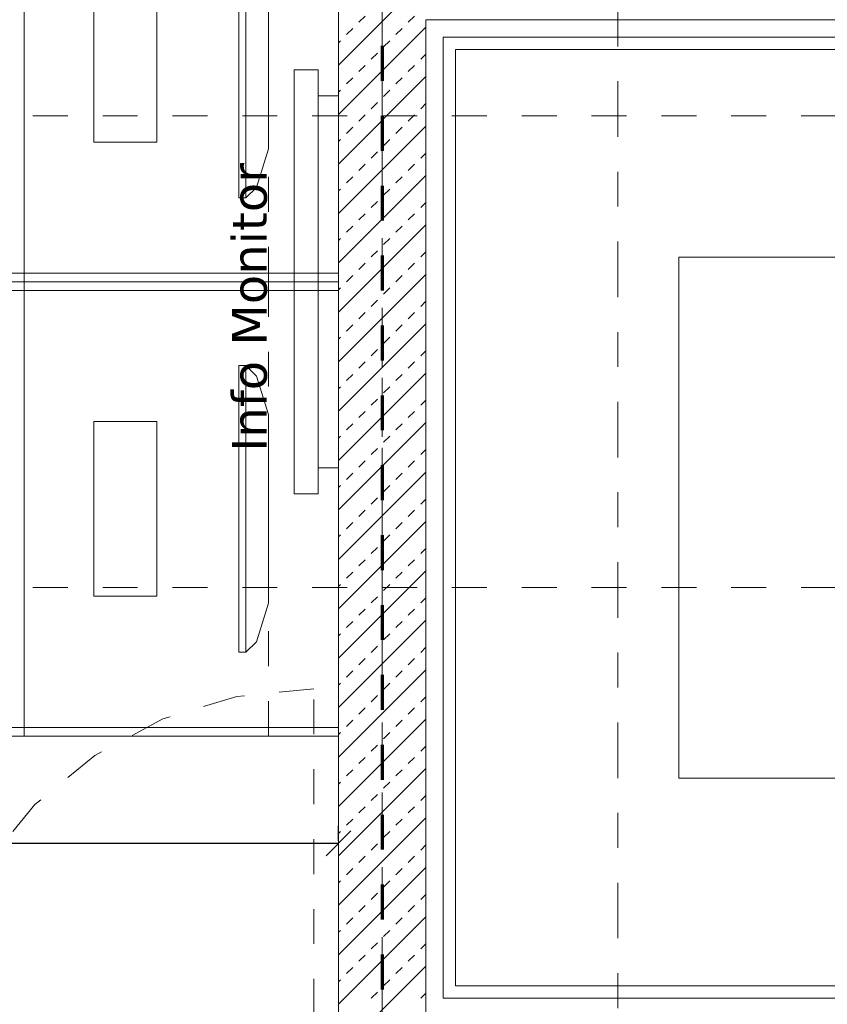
# Model space of a CAD drawing. Header units: metres. Extents: x -45.2 to 14.3, y -31.8 to 10.2.
# Tile 75 of 148: x -24 to -21.7, y -21.4 to -18.6. Entities that reach past the tile are written whole.
import ezdxf

# ---------------------------------------------------------------- set-up
doc = ezdxf.new("R2010")
doc.units = ezdxf.units.M
doc.header["$LTSCALE"] = 0.05
for name, pattern in [('Achsen 01', [5.291531, 3.175, -1.058062, 0.352704, -0.705764]), ('gestrichelt - 01', [2, 1, -1]), ('Raster 01', [2, 1, -1])]:
    doc.linetypes.add(name, pattern=pattern)
doc.layers.get('0').update_dxf_attribs({"lineweight": 25})
for name, color, linetype, lineweight in [('013_Beton und Stahlbetonarbeiten-340 Innenwände', 7, 'Continuous', 18), ('031_Metallbauarbeiten-340 Treppen Geländer', 7, 'Continuous', 9), ('AV1-Brandschutzkonzept-Brandschutzkonzept', 7, 'Continuous', 5), ('AV1-Einrichtung Bemaßung', 7, 'Continuous', 9), ('AV1-Schnitt Achsen', 7, 'Achsen 01', 18)]:
    doc.layers.add(name, color=color, linetype=linetype, lineweight=lineweight)
for name, color, linetype, lineweight, true_color in [('013_Beton und Stahlbetonarbeiten-350 Stahlbeton Treppe Ansicht', 7, 'Continuous', 9, 0xa6a6a6), ('032_Metallarbeiten-Fenster', 7, 'Continuous', 13, 0x444444), ('ACTES-Bewegungsfläche', 7, 'gestrichelt - 01', 9, 0xd9d9d9), ('ACTES-Einrichtung Aufsicht.', 7, 'Continuous', 9, 0xa6a6a6), ('AV1-Achsen', 1, 'Achsen 01', 18, 0xff0000), ('AV1-Raster', 7, 'Raster 01', 9, 0xa6a6a6)]:
    doc.layers.add(name, color=color, linetype=linetype, lineweight=lineweight, true_color=true_color)
doc.styles.add('Verdana', font='verdana.ttf')

msp = doc.modelspace()

# ---------------------------------------------------------------- linework, layer by layer
at = {"color": 0, "linetype": 'Continuous', "lineweight": 15}
msp.add_line((-23.0396, -20.9466), (-23.1104, -21.0173), dxfattribs=at)
at = {"color": 0, "linetype": 'ByBlock', "lineweight": -2}
msp.add_line((-23.075, -20.982), (-23.1457, -20.982), dxfattribs=at)
at = {"layer": '013_Beton und Stahlbetonarbeiten-340 Innenwände', "color": 251, "linetype": 'Continuous', "lineweight": 13, "true_color": 0x4c4c4c}
for p, q in [((-22.6949, -18.375), (-23.075, -18.7551)), ((-23.0163, -18.6323), (-22.9986, -18.6146)), ((-22.8749, -18.6323), (-22.8572, -18.6146)), ((-22.825, -18.6466), (-23.075, -18.8966)), ((-23.0517, -18.6676), (-23.034, -18.6499)), ((-22.9103, -18.6676), (-22.8926, -18.6499)), ((-23.075, -18.6909), (-23.0694, -18.6853)), ((-22.9456, -18.703), (-22.9279, -18.6853)), ((-22.981, -18.7383), (-22.9633, -18.7207)), ((-22.8395, -18.7383), (-22.825, -18.7238)), ((-23.0163, -18.7737), (-22.9986, -18.756)), ((-22.8749, -18.7737), (-22.8572, -18.756)), ((-22.825, -18.788), (-23.075, -19.038)), ((-23.0517, -18.809), (-23.034, -18.7914)), ((-22.9103, -18.809), (-22.8926, -18.7914)), ((-23.075, -18.8324), (-23.0694, -18.8267)), ((-22.9456, -18.8444), (-22.9279, -18.8267)), ((-22.981, -18.8798), (-22.9633, -18.8621)), ((-22.8395, -18.8798), (-22.825, -18.8652)), ((-23.0163, -18.9151), (-22.9986, -18.8974)), ((-22.8749, -18.9151), (-22.8572, -18.8974)), ((-22.825, -18.9294), (-23.075, -19.1794)), ((-23.0517, -18.9505), (-23.034, -18.9328)), ((-22.9103, -18.9505), (-22.8926, -18.9328)), ((-23.075, -18.9738), (-23.0694, -18.9681)), ((-22.9456, -18.9858), (-22.9279, -18.9681)), ((-22.981, -19.0212), (-22.9633, -19.0035)), ((-22.8395, -19.0212), (-22.825, -19.0066)), ((-23.0163, -19.0565), (-22.9986, -19.0389)), ((-22.8749, -19.0565), (-22.8572, -19.0389)), ((-22.825, -19.0708), (-23.075, -19.3208)), ((-23.0517, -19.0919), (-23.034, -19.0742)), ((-22.9103, -19.0919), (-22.8926, -19.0742)), ((-23.075, -19.1152), (-23.0694, -19.1096)), ((-22.9456, -19.1272), (-22.9279, -19.1096)), ((-22.981, -19.1626), (-22.9633, -19.1449)), ((-22.8395, -19.1626), (-22.825, -19.148)), ((-23.0163, -19.1979), (-22.9986, -19.1803)), ((-22.8749, -19.1979), (-22.8572, -19.1803)), ((-22.825, -19.2122), (-23.075, -19.4622)), ((-23.0517, -19.2333), (-23.034, -19.2156)), ((-22.9103, -19.2333), (-22.8926, -19.2156)), ((-23.075, -19.2566), (-23.0694, -19.251)), ((-22.9456, -19.2687), (-22.9279, -19.251)), ((-22.981, -19.304), (-22.9633, -19.2863)), ((-22.8395, -19.304), (-22.825, -19.2895)), ((-23.0163, -19.3394), (-22.9986, -19.3217)), ((-22.8749, -19.3394), (-22.8572, -19.3217)), ((-22.825, -19.3537), (-23.075, -19.6037)), ((-23.0517, -19.3747), (-23.034, -19.357)), ((-22.9103, -19.3747), (-22.8926, -19.357)), ((-23.075, -19.398), (-23.0694, -19.3924)), ((-22.9456, -19.4101), (-22.9279, -19.3924)), ((-22.981, -19.4454), (-22.9633, -19.4278)), ((-22.8395, -19.4454), (-22.825, -19.4309)), ((-23.0163, -19.4808), (-22.9986, -19.4631)), ((-22.8749, -19.4808), (-22.8572, -19.4631)), ((-22.825, -19.4951), (-23.075, -19.7451)), ((-23.0517, -19.5161), (-23.034, -19.4985)), ((-22.9103, -19.5161), (-22.8926, -19.4985)), ((-23.075, -19.5395), (-23.0694, -19.5338)), ((-22.9456, -19.5515), (-22.9279, -19.5338)), ((-22.981, -19.5869), (-22.9633, -19.5692)), ((-22.8395, -19.5869), (-22.825, -19.5723)), ((-23.0163, -19.6222), (-22.9986, -19.6045)), ((-22.8749, -19.6222), (-22.8572, -19.6045)), ((-22.825, -19.6365), (-23.075, -19.8865)), ((-23.0517, -19.6576), (-23.034, -19.6399)), ((-22.9103, -19.6576), (-22.8926, -19.6399)), ((-23.075, -19.6809), (-23.0694, -19.6752)), ((-22.9456, -19.6929), (-22.9279, -19.6752)), ((-22.981, -19.7283), (-22.9633, -19.7106)), ((-22.8395, -19.7283), (-22.825, -19.7137)), ((-23.0163, -19.7636), (-22.9986, -19.746)), ((-22.8749, -19.7636), (-22.8572, -19.746)), ((-22.825, -19.7779), (-23.075, -20.0279)), ((-23.0517, -19.799), (-23.034, -19.7813)), ((-22.9103, -19.799), (-22.8926, -19.7813)), ((-23.075, -19.8223), (-23.0694, -19.8167)), ((-22.9456, -19.8343), (-22.9279, -19.8167)), ((-22.981, -19.8697), (-22.9633, -19.852)), ((-22.8395, -19.8697), (-22.825, -19.8552)), ((-23.0163, -19.9051), (-22.9986, -19.8874)), ((-22.8749, -19.9051), (-22.8572, -19.8874)), ((-22.825, -19.9194), (-23.075, -20.1694)), ((-23.0517, -19.9404), (-23.034, -19.9227)), ((-22.9103, -19.9404), (-22.8926, -19.9227)), ((-23.075, -19.9637), (-23.0694, -19.9581)), ((-22.9456, -19.9758), (-22.9279, -19.9581)), ((-22.981, -20.0111), (-22.9633, -19.9934)), ((-22.8395, -20.0111), (-22.825, -19.9966)), ((-23.0163, -20.0465), (-22.9986, -20.0288)), ((-22.8749, -20.0465), (-22.8572, -20.0288)), ((-22.825, -20.0608), (-23.075, -20.3108)), ((-23.0517, -20.0818), (-23.034, -20.0642)), ((-22.9103, -20.0818), (-22.8926, -20.0642)), ((-23.075, -20.1052), (-23.0694, -20.0995)), ((-22.9456, -20.1172), (-22.9279, -20.0995)), ((-22.981, -20.1525), (-22.9633, -20.1349)), ((-22.8395, -20.1525), (-22.825, -20.138)), ((-23.0163, -20.1879), (-22.9986, -20.1702)), ((-22.8749, -20.1879), (-22.8572, -20.1702)), ((-22.825, -20.2022), (-23.075, -20.4522)), ((-23.0517, -20.2233), (-23.034, -20.2056)), ((-22.9103, -20.2233), (-22.8926, -20.2056)), ((-23.075, -20.2466), (-23.0694, -20.2409)), ((-22.9456, -20.2586), (-22.9279, -20.2409)), ((-22.981, -20.294), (-22.9633, -20.2763)), ((-22.8395, -20.294), (-22.825, -20.2794)), ((-23.0163, -20.3293), (-22.9986, -20.3116)), ((-22.8749, -20.3293), (-22.8572, -20.3116)), ((-22.825, -20.3436), (-23.075, -20.5936)), ((-23.0517, -20.3647), (-23.034, -20.347)), ((-22.9103, -20.3647), (-22.8926, -20.347)), ((-23.075, -20.388), (-23.0694, -20.3824)), ((-22.9456, -20.4), (-22.9279, -20.3824)), ((-22.981, -20.4354), (-22.9633, -20.4177)), ((-22.8395, -20.4354), (-22.825, -20.4208)), ((-23.0163, -20.4707), (-22.9986, -20.4531)), ((-22.8749, -20.4707), (-22.8572, -20.4531)), ((-22.825, -20.485), (-23.075, -20.735)), ((-23.0517, -20.5061), (-23.034, -20.4884)), ((-22.9103, -20.5061), (-22.8926, -20.4884)), ((-23.075, -20.5294), (-23.0694, -20.5238)), ((-22.9456, -20.5415), (-22.9279, -20.5238)), ((-22.981, -20.5768), (-22.9633, -20.5591)), ((-22.8395, -20.5768), (-22.825, -20.5623)), ((-23.0163, -20.6122), (-22.9986, -20.5945)), ((-22.8749, -20.6122), (-22.8572, -20.5945)), ((-22.825, -20.6265), (-23.075, -20.8765)), ((-23.0517, -20.6475), (-23.034, -20.6298)), ((-22.9103, -20.6475), (-22.8926, -20.6298)), ((-23.075, -20.6708), (-23.0694, -20.6652)), ((-22.9456, -20.6829), (-22.9279, -20.6652)), ((-22.981, -20.7182), (-22.9633, -20.7006)), ((-22.8395, -20.7182), (-22.825, -20.7037)), ((-23.0163, -20.7536), (-22.9986, -20.7359)), ((-22.8749, -20.7536), (-22.8572, -20.7359)), ((-22.825, -20.7679), (-23.075, -21.0179)), ((-23.0517, -20.7889), (-23.034, -20.7713)), ((-22.9103, -20.7889), (-22.8926, -20.7713)), ((-23.075, -20.8123), (-23.0694, -20.8066)), ((-22.9456, -20.8243), (-22.9279, -20.8066)), ((-22.981, -20.8597), (-22.9633, -20.842)), ((-22.8395, -20.8597), (-22.825, -20.8451)), ((-23.0163, -20.895), (-22.9986, -20.8773)), ((-22.8749, -20.895), (-22.8572, -20.8773)), ((-22.825, -20.9093), (-23.075, -21.1593)), ((-23.0517, -20.9304), (-23.034, -20.9127)), ((-22.9103, -20.9304), (-22.8926, -20.9127)), ((-23.075, -20.9537), (-23.0694, -20.948)), ((-22.9456, -20.9657), (-22.9279, -20.948)), ((-22.981, -21.0011), (-22.9633, -20.9834)), ((-22.8395, -21.0011), (-22.825, -20.9865)), ((-23.0163, -21.0364), (-22.9986, -21.0187)), ((-22.8749, -21.0364), (-22.8572, -21.0187)), ((-22.825, -21.0507), (-23.075, -21.3007)), ((-23.0517, -21.0718), (-23.034, -21.0541)), ((-22.9103, -21.0718), (-22.8926, -21.0541)), ((-23.075, -21.0951), (-23.0694, -21.0895)), ((-22.9456, -21.1071), (-22.9279, -21.0895)), ((-22.981, -21.1425), (-22.9633, -21.1248)), ((-22.8395, -21.1425), (-22.825, -21.1279)), ((-23.0163, -21.1778), (-22.9986, -21.1602)), ((-22.8749, -21.1778), (-22.8572, -21.1602)), ((-22.825, -21.1921), (-23.075, -21.4421)), ((-23.0517, -21.2132), (-23.034, -21.1955)), ((-22.9103, -21.2132), (-22.8926, -21.1955)), ((-23.075, -21.2365), (-23.0694, -21.2309)), ((-22.9456, -21.2486), (-22.9279, -21.2309)), ((-22.981, -21.2839), (-22.9633, -21.2662)), ((-22.8395, -21.2839), (-22.825, -21.2694)), ((-23.0163, -21.3193), (-22.9986, -21.3016)), ((-22.8749, -21.3193), (-22.8572, -21.3016)), ((-23.0517, -21.3546), (-23.034, -21.3369)), ((-22.825, -21.3336), (-22.9664, -21.475)), ((-22.9103, -21.3546), (-22.8926, -21.3369)), ((-23.075, -21.3779), (-23.0694, -21.3723)), ((-22.9456, -21.39), (-22.9279, -21.3723)), ((-22.981, -21.4253), (-22.9633, -21.4077)), ((-22.8395, -21.4253), (-22.825, -21.4108))]:
    msp.add_line(p, q, dxfattribs=at)
at = {"layer": '013_Beton und Stahlbetonarbeiten-340 Innenwände'}
msp.add_lwpolyline([(-20.875, -16.875), (-20.875, -16.075), (-17.875, -16.075), (-17.875, -18.625), (-22.825, -18.625), (-22.825, -21.475), (-23.075, -21.475), (-23.075, -18.375), (-20.875, -18.375), (-20.875, -17.975), (-20.625, -17.975), (-20.625, -18.375), (-18.125, -18.375), (-18.125, -16.325), (-20.625, -16.325), (-20.625, -16.875)], close=True, dxfattribs=at)
at = {"layer": '013_Beton und Stahlbetonarbeiten-350 Stahlbeton Treppe Ansicht', "color": 8, "linetype": 'Continuous', "lineweight": 18, "true_color": 0x808080}
msp.add_lwpolyline([(-18.185, -20.795), (-22.1, -20.795), (-22.1, -19.305), (-18.185, -19.305)], dxfattribs=at)
at = {"layer": '031_Metallbauarbeiten-340 Treppen Geländer', "color": 253, "linetype": 'Continuous', "lineweight": 9, "true_color": 0xa6a6a6}
msp.add_lwpolyline([(-22.74, -21.39), (-21.375, -21.39), (-21.375, -21.425), (-22.775, -21.425), (-22.775, -18.675), (-21.085, -18.675), (-21.085, -18.71), (-22.74, -18.71)], close=True, dxfattribs=at)
at = {"layer": '032_Metallarbeiten-Fenster', "color": 7, "linetype": 'gestrichelt - 01', "lineweight": 18}
msp.add_line((-23.145, -21.67), (-23.145, -20.54), dxfattribs=at)
msp.add_lwpolyline([(-23.145, -20.54), (-23.3655, -20.5617), (-23.5774, -20.626), (-23.7728, -20.7304), (-23.944, -20.871), (-24.0846, -21.0422), (-24.189, -21.2376), (-24.2533, -21.4495), (-24.275, -21.67)], dxfattribs=at)
at = {"layer": 'ACTES-Bewegungsfläche'}
for points in [[(-23.275, -19.375), (-23.275, -18.075), (-25.245, -18.075), (-25.245, -19.375)], [(-23.275, -19.375), (-23.275, -20.675), (-25.245, -20.675), (-25.245, -19.375)]]:
    msp.add_lwpolyline(points, close=True, dxfattribs=at)
at = {"layer": 'ACTES-Einrichtung Aufsicht.', "color": 253, "true_color": 0xa6a6a6}
for points in [[(-23.075, -18.075), (-23.075, -19.375), (-23.975, -19.375), (-23.975, -18.075)], [(-23.595, -18.475), (-23.595, -18.975), (-23.775, -18.975), (-23.775, -18.475)], [(-23.075, -19.35), (-23.075, -19.375), (-24.245, -19.375), (-24.245, -19.35)], [(-23.075, -19.4), (-24.245, -19.4), (-24.245, -19.375), (-23.075, -19.375)], [(-23.075, -20.675), (-23.975, -20.675), (-23.975, -19.375), (-23.075, -19.375)], [(-23.595, -20.275), (-23.775, -20.275), (-23.775, -19.775), (-23.595, -19.775)], [(-23.075, -20.675), (-24.245, -20.675), (-24.245, -20.65), (-23.075, -20.65)]]:
    msp.add_lwpolyline(points, close=True, dxfattribs=at)
at = {"layer": 'ACTES-Einrichtung Aufsicht.'}
for points in [[(-23.36, -18.315), (-23.34, -18.315), (-23.34, -19.135), (-23.36, -19.135)], [(-23.275, -18.455), (-23.275, -18.995), (-23.31, -19.105), (-23.34, -19.135), (-23.34, -18.315), (-23.31, -18.345)], [(-23.1326, -18.7682), (-23.202, -18.7682), (-23.202, -19.9817), (-23.1326, -19.9817)], [(-23.202, -18.7682), (-23.202, -19.9817), (-23.1326, -19.9817), (-23.1326, -18.7682)], [(-23.075, -18.8426), (-23.1326, -18.8426), (-23.1326, -19.9074), (-23.075, -19.9074)], [(-23.1326, -18.8426), (-23.1326, -19.9074), (-23.075, -19.9074), (-23.075, -18.8426)], [(-23.36, -19.615), (-23.34, -19.615), (-23.34, -20.435), (-23.36, -20.435)], [(-23.275, -20.295), (-23.275, -19.755), (-23.31, -19.645), (-23.34, -19.615), (-23.34, -20.435), (-23.31, -20.405)]]:
    msp.add_lwpolyline(points, close=True, dxfattribs=at)
at = {"layer": 'AV1-Achsen'}
msp.add_line((-22.95, -26.5), (-22.95, 4.9), dxfattribs=at)
at = {"layer": 'AV1-Brandschutzkonzept-Brandschutzkonzept', "color": 14, "linetype": 'gestrichelt - 01', "lineweight": 70, "true_color": 0xaa0000}
msp.add_line((-22.95, -18.5), (-22.95, -21.6), dxfattribs=at)
at = {"layer": 'AV1-Einrichtung Bemaßung', "color": 0, "lineweight": -2}
for p, q in [((-23.075, -20.975), (-23.075, -20.932)), ((-23.1457, -20.982), (-30.9043, -20.982))]:
    msp.add_line(p, q, dxfattribs=at)
at = {"layer": 'AV1-Raster'}
for p, q in [((-22.95, -22.95), (-22.95, 1.35)), ((1.35, -18.9), (-40.5, -18.9)), ((1.35, -20.25), (-40.5, -20.25))]:
    msp.add_line(p, q, dxfattribs=at)
at = {"layer": 'AV1-Schnitt Achsen'}
msp.add_line((-22.275, -26.3), (-22.275, 4.7), dxfattribs=at)

# ---------------------------------------------------------------- texts
at = {"layer": 'ACTES-Einrichtung Aufsicht.', "insert": (-23.2781, -19.8614), "char_height": 0.10018, "attachment_point": 7, "rotation": 90, "style": 'Verdana'}
msp.add_mtext('Info Monitor', dxfattribs=at)

doc.saveas('drawing.dxf')
